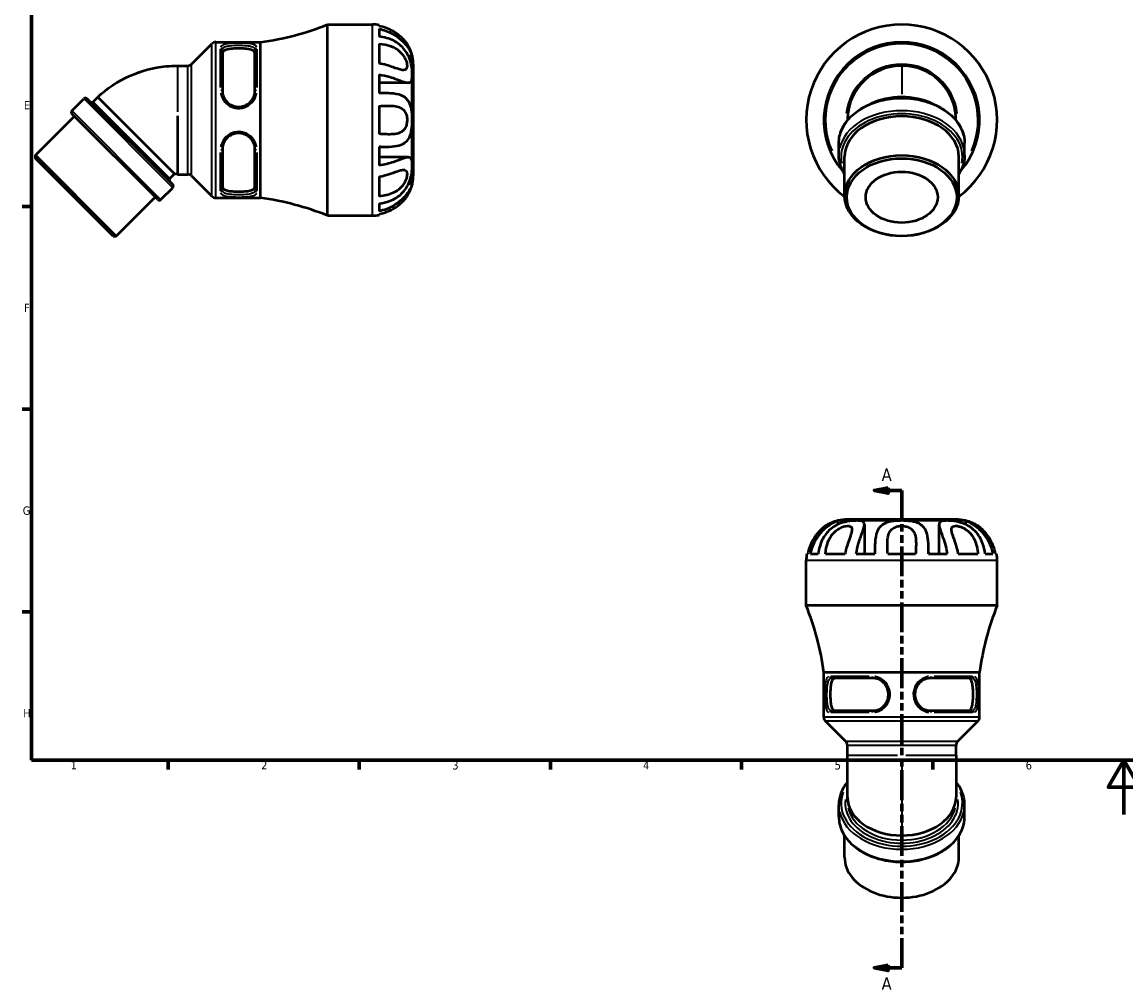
# Model space of a CAD drawing. Header units: millimetres. Extents: x 0 to 906, y -63 to 594.
# Tile 1 of 4: x 17 to 421, y -63 to 290. Entities that reach past the tile are written whole.
import ezdxf

# ---------------------------------------------------------------- set-up
doc = ezdxf.new("R2010")
doc.units = ezdxf.units.MM
doc.linetypes.add('DOUBLE_DASH_CHAIN', pattern=[1.2403, 0.6614, -0.0827, 0.1654, -0.0827, 0.1654, -0.0827])
for name, color, linetype, lineweight in [('Border (ANSI)', 7, 'Continuous', 70), ('Section Line (ANSI)', 7, 'DOUBLE_DASH_CHAIN', 70), ('Visible (ANSI)', 7, 'Continuous', 50), ('Visible Narrow (ANSI)', 7, 'Continuous', 35)]:
    doc.layers.add(name, color=color, linetype=linetype, lineweight=lineweight)
doc.styles.add('Label Text (ANSI)', font='tahoma.ttf')
doc.styles.add('Note Text (ANSI)', font='tahoma.ttf')

# ---------------------------------------------------------------- blocks, each defined once
blk = doc.blocks.new('Borders Default Border')
at = {"layer": 'Border (ANSI)'}
for p, q in [((20, 222.75), (16.55, 222.75)), ((20, 148.5), (16.55, 148.5)), ((20, 74.25), (16.55, 74.25)), ((70.08, 20), (70.08, 16.55)), ((140.17, 20), (140.17, 16.55)), ((210.25, 20), (210.25, 16.55)), ((280.33, 20), (280.33, 16.55)), ((350.42, 20), (350.42, 16.55))]:
    blk.add_line(p, q, dxfattribs=at)
at = {"layer": 'Border (ANSI)', "flags": 128}
for points in [[(20, 20), (20, 574), (821, 574), (821, 20), (20, 20)], [(420.5, 0), (420.5, 20), (414.73, 10), (426.27, 10), (420.5, 20)]]:
    blk.add_lwpolyline(points, dxfattribs=at)
at = {"layer": 'Border (ANSI)', "color": 230, "true_color": 0xff0080, "char_height": 3.05, "attachment_point": 7, "style": 'Note Text (ANSI)'}
for s, insert in [('E', (17.21, 258.35)), ('F', (17.29, 184.1)), ('G', (16.81, 109.79)), ('H', (16.97, 35.6)), ('1', (34.35, 16.55)), ('2', (104.2, 16.55)), ('3', (174.26, 16.49)), ('4', (244.23, 16.55)), ('5', (314.48, 16.49)), ('6', (384.49, 16.49))]:
    blk.add_mtext(s, dxfattribs=dict(at, insert=insert))
blk = doc.blocks.new('2dTransSection0')
at = {"layer": 'Section Line (ANSI)', "linetype": 'Continuous'}
for p, q in [((334.03, 119.74), (329.03, 118.74)), ((334.03, 118.74), (329.03, 118.74)), ((329.03, 118.74), (334.03, 117.74)), ((334.03, 117.74), (334.03, 119.74)), ((339.03, 118.74), (334.03, 118.74)), ((339.03, 118.74), (339.03, 107.85)), ((339.03, -45.22), (339.03, -56.12)), ((334.03, -55.12), (329.03, -56.12)), ((334.03, -56.12), (329.03, -56.12)), ((329.03, -56.12), (334.03, -57.12)), ((334.03, -57.12), (334.03, -55.12)), ((339.03, -56.12), (334.03, -56.12))]:
    blk.add_line(p, q, dxfattribs=at)
at = {"layer": 'Section Line (ANSI)', "linetype": 'DOUBLE_DASH_CHAIN', "ltscale": 16.524714}
blk.add_line((339.03, 118.74), (339.03, -56.12), dxfattribs=at)
at = {"layer": 'Section Line (ANSI)', "linetype": 'Continuous', "flags": 128}
for points in [[(334.03, 119.74), (329.03, 118.74), (334.03, 117.74), (334.03, 119.74)], [(334.03, -55.12), (329.03, -56.12), (334.03, -57.12), (334.03, -55.12)]]:
    blk.add_lwpolyline(points, dxfattribs=at)
at = {"layer": 'Section Line (ANSI)'}
for points in [[(334.03, 119.74), (329.03, 118.74), (334.03, 117.74), (334.03, 119.74)], [(334.03, -55.12), (329.03, -56.12), (334.03, -57.12), (334.03, -55.12)]]:
    blk.add_solid(points, dxfattribs=at)
at = {"layer": 'Section Line (ANSI)', "char_height": 4.57, "attachment_point": 7, "style": 'Label Text (ANSI)'}
for insert in [(331.67, 122.24), (331.67, -64.19)]:
    blk.add_mtext('A', dxfattribs=dict(at, insert=insert))

msp = doc.modelspace()

# ---------------------------------------------------------------- linework, layer by layer
at = {"layer": 'Visible (ANSI)'}
for p, q in [((128.507, 219.463), (128.507, 289.463)), ((128.507, 289.463), (145.007, 289.463)), ((147.407, 289.27), (147.407, 288.892)), ((147.407, 287.848), (147.407, 285.034)), ((78.706, 274.956), (86.156, 282.406)), ((87.571, 282.992), (104.007, 282.992)), ((90.007, 280.202), (90.007, 265.044)), ((101.907, 265.044), (101.907, 280.202)), ((104.007, 225.935), (104.007, 282.992)), ((147.407, 282.426), (147.407, 275.191)), ((159.616, 277.863), (158.222, 277.863)), ((159.616, 271.01), (159.616, 277.863)), ((73.607, 274.371), (77.292, 274.371)), ((160.007, 234.463), (160.007, 274.463)), ((147.407, 271.105), (147.407, 264.312)), ((158.17, 268.125), (147.407, 268.125)), ((159.616, 254.463), (159.616, 271.01)), ((148.097, 264.313), (147.407, 264.313)), ((34.838, 257.893), (39.222, 262.277)), ((71.821, 230.81), (40.354, 262.277)), ((42.576, 261.186), (44.273, 262.883)), ((58.35, 248.807), (44.273, 262.883)), ((147.407, 259.579), (147.407, 249.347)), ((21.471, 241.562), (35.754, 255.846)), ((66.305, 225.295), (34.838, 256.762)), ((73.607, 254.463), (73.607, 255.962)), ((73.607, 253.485), (73.607, 254.463)), ((73.607, 234.556), (73.607, 253.485)), ((159.616, 237.917), (159.616, 254.463)), ((72.426, 234.73), (58.354, 248.802)), ((90.007, 243.883), (90.007, 228.724)), ((101.907, 228.724), (101.907, 243.883)), ((147.407, 244.614), (147.407, 237.822)), ((148.097, 244.613), (147.407, 244.613)), ((315.981, 241.594), (315.981, 245.978)), ((362.082, 241.594), (362.082, 245.978)), ((51.106, 211.927), (21.471, 241.562)), ((21.471, 240.431), (21.471, 241.562)), ((49.974, 211.927), (21.471, 240.431)), ((158.17, 240.802), (147.407, 240.802)), ((318.076, 226.745), (318.076, 241.028)), ((359.986, 226.745), (359.986, 241.028)), ((70.729, 233.033), (72.426, 234.73)), ((159.616, 231.063), (159.616, 237.917)), ((73.607, 234.556), (77.292, 234.556)), ((78.706, 233.97), (86.156, 226.52)), ((147.407, 233.736), (147.407, 226.501)), ((159.616, 231.063), (158.222, 231.063)), ((67.437, 225.295), (71.821, 229.679)), ((51.106, 211.927), (65.389, 226.211)), ((87.571, 225.935), (104.007, 225.935)), ((147.407, 223.893), (147.407, 221.079)), ((128.507, 219.463), (145.007, 219.463)), ((147.407, 220.035), (147.407, 219.657)), ((49.974, 211.927), (51.106, 211.927)), ((315.631, 107.687), (315.631, 106.292)), ((322.485, 107.687), (315.631, 107.687)), ((359.031, 108.077), (319.031, 108.077)), ((339.031, 107.687), (322.485, 107.687)), ((325.37, 106.24), (325.37, 95.477)), ((355.578, 107.687), (339.031, 107.687)), ((352.693, 106.24), (352.693, 95.477)), ((362.431, 107.687), (355.578, 107.687)), ((362.431, 107.687), (362.431, 106.292)), ((304.031, 76.577), (304.031, 93.077)), ((304.224, 95.477), (304.602, 95.477)), ((305.647, 95.477), (308.461, 95.477)), ((311.069, 95.477), (318.304, 95.477)), ((322.389, 95.477), (329.182, 95.477)), ((329.181, 96.167), (329.181, 95.477)), ((333.915, 95.477), (344.147, 95.477)), ((348.88, 95.477), (355.673, 95.477)), ((348.881, 96.167), (348.881, 95.477)), ((359.758, 95.477), (366.994, 95.477)), ((369.602, 95.477), (372.415, 95.477)), ((373.46, 95.477), (373.838, 95.477)), ((374.031, 76.577), (374.031, 93.077)), ((374.031, 76.577), (304.031, 76.577)), ((367.56, 52.077), (310.503, 52.077)), ((310.503, 35.641), (310.503, 52.077)), ((328.451, 49.977), (313.292, 49.977)), ((364.77, 49.977), (349.611, 49.977)), ((367.56, 35.641), (367.56, 52.077)), ((313.292, 38.077), (328.451, 38.077)), ((349.611, 38.077), (364.77, 38.077)), ((318.538, 26.777), (311.088, 34.227)), ((359.524, 26.777), (366.974, 34.227)), ((319.124, 21.677), (319.124, 25.362)), ((358.938, 21.677), (358.938, 25.362)), ((319.154, 21.677), (319.124, 21.677)), ((358.938, 21.677), (358.882, 21.677)), ((319.124, 4.723), (319.124, 6.42)), ((358.938, 4.723), (358.938, 6.42)), ((315.981, -0.792), (315.981, 3.592)), ((362.082, -0.792), (362.082, 3.592)), ((318.076, -15.642), (318.076, -7.695)), ((359.986, -15.642), (359.986, -7.695))]:
    msp.add_line(p, q, dxfattribs=at)
for centre, radius, start, end in [((89.918, 385.944), 103.912, 277.79235, 291.7995), ((145.007, 274.463), 15, 80.7931, 90), ((339.031, 254.463), 35, 306.76796, 233.23204), ((87.571, 280.992), 2, 90, 135), ((145.007, 274.463), 15, 13.1009, 32.23095), ((339.031, 254.463), 28.529, 319.28552, 220.71448), ((145.007, 274.463), 15, 0, 13.1009), ((77.292, 276.371), 2, 270, 315), ((339.031, 254.463), 19.907, 90, 176.84564), ((339.031, 254.463), 19.907, 4.31621, 90), ((39.788, 261.712), 0.8, 45, 135), ((42.011, 261.752), 0.8, 225, 315), ((35.404, 257.328), 0.8, 135, 225), ((339.031, 254.463), 19.907, 176.84564, 180), ((339.031, 254.463), 19.907, 0, 4.31621), ((71.295, 232.467), 0.8, 135, 225), ((71.255, 230.245), 0.8, 315, 45), ((77.292, 232.556), 2, 45, 90), ((145.007, 234.463), 15, 327.76905, 346.8991), ((145.007, 234.463), 15, 346.8991, 0), ((66.871, 225.861), 0.8, 225, 315), ((87.571, 227.935), 2, 225, 270), ((89.918, 122.982), 103.912, 68.2005, 82.20765), ((145.007, 234.463), 15, 270, 279.2069), ((319.031, 93.077), 15, 103.1009, 122.23095), ((319.031, 93.077), 15, 90, 103.1009), ((359.031, 93.077), 15, 76.8991, 90), ((359.031, 93.077), 15, 57.76905, 76.8991), ((319.031, 93.077), 15, 170.7931, 180), ((359.031, 93.077), 15, 0, 9.2069), ((207.55, 37.988), 103.912, 7.79235, 21.7995), ((470.512, 37.988), 103.912, 158.2005, 172.20765), ((312.503, 35.641), 2, 180, 225), ((365.56, 35.641), 2, 315, 0), ((317.124, 25.362), 2, 0, 45), ((360.938, 25.362), 2, 135, 180)]:
    msp.add_arc(centre, radius, start, end, dxfattribs=at)
for centre, major_axis, start_param, end_param in [((339.031, 248.807), (19.907, 0), 1.5707963, 2.1740193), ((339.031, 248.807), (19.907, 0), 0.9675733, 1.5707963), ((339.031, 241.028), (-20.955, 0), 3.1415927, 6.2831853), ((339.031, 6.42), (-19.907, 0), 0, 1.5707963), ((339.031, 6.42), (19.907, 0), 4.712389, 6.2831853), ((339.031, -15.642), (-20.955, 0), 0, 3.1415927)]:
    msp.add_ellipse(centre, major_axis=major_axis, ratio=0.7071068, start_param=start_param, end_param=end_param, dxfattribs=at)
for centre, major_axis in [((339.031, 226.745), (-20.955, 0)), ((339.031, 226.179), (-20.155, 0)), ((339.031, 226.179), (-13.202, 0))]:
    msp.add_ellipse(centre, major_axis=major_axis, ratio=0.7071068, dxfattribs=at)
for points, knots in [([(157.695, 282.463), (157.696, 282.464), (157.668, 282.5), (157.528, 282.684), (157.379, 282.877), (156.918, 283.43), (156.589, 283.802), (155.82, 284.578), (155.398, 284.97), (154.266, 285.909), (153.487, 286.472), (151.07, 287.874), (149.328, 288.566), (147.407, 288.892)], [-1.7781324, -1.7781324, -1.7781324, -1.7781324, -1.6401889, -1.6401889, -1.4261373, -1.4261373, -1.1716558, -1.1716558, -0.9328422, -0.9328422, -0.585094, -0.585094, 0, 0, 0, 0]), ([(147.407, 287.848), (149.167, 287.549), (150.783, 286.941), (153.389, 285.517), (154.472, 284.739), (156.164, 283.225), (156.813, 282.533), (157.833, 281.262), (158.219, 280.698), (158.944, 279.494), (159.208, 278.921), (159.55, 278.089), (159.616, 277.863), (159.616, 277.863)], [-2.1571292, -2.1571292, -2.1571292, -2.1571292, -1.6699575, -1.6699575, -1.2703338, -1.2703338, -0.9645406, -0.9645406, -0.7062596, -0.7062596, -0.3629876, -0.3629876, 0, 0, 0, 0]), ([(159.616, 271.01), (159.616, 271.567), (159.586, 272.19), (159.416, 273.869), (159.229, 274.965), (158.629, 276.959), (158.282, 277.817), (157.422, 279.387), (156.937, 280.083), (155.364, 281.881), (154.117, 282.826), (151.117, 284.304), (149.348, 284.804), (147.407, 285.034)], [-2.4745527, -2.4745527, -2.4745527, -2.4745527, -2.1968639, -2.1968639, -1.7789459, -1.7789459, -1.4504304, -1.4504304, -1.1476338, -1.1476338, -0.5907111, -0.5907111, 0, 0, 0, 0]), ([(95.957, 280.659), (95.209, 280.659), (94.412, 280.635), (92.946, 280.519), (92.277, 280.426), (91.216, 280.173), (90.757, 279.995), (90.152, 279.538), (90.007, 279.256), (90.007, 278.962)], [3.64979586, 3.64979586, 3.64979586, 3.64979586, 3.87399961, 3.87399961, 4.09820335, 4.09820335, 4.32474357, 4.32474357, 4.55128379, 4.55128379, 4.55128379, 4.55128379]), ([(101.907, 278.962), (101.907, 279.256), (101.761, 279.538), (101.157, 279.995), (100.697, 280.173), (99.636, 280.426), (98.967, 280.519), (97.501, 280.635), (96.704, 280.659), (95.957, 280.659)], [0.92340999, 0.92340999, 0.92340999, 0.92340999, 1.14995021, 1.14995021, 1.37649043, 1.37649043, 1.60069418, 1.60069418, 1.82489793, 1.82489793, 1.82489793, 1.82489793]), ([(147.407, 282.426), (148.961, 282.282), (150.396, 281.995), (152.971, 281.044), (154.059, 280.401), (155.457, 279.158), (155.909, 278.658), (156.654, 277.601), (156.95, 277.065), (157.399, 275.992), (157.55, 275.475), (157.705, 274.547), (157.716, 274.146), (157.608, 273.475), (157.49, 273.217), (157.095, 272.827), (156.803, 272.733), (156.077, 272.717), (155.653, 272.795), (154.467, 273.112), (153.614, 273.426), (151.083, 274.321), (149.335, 274.906), (147.407, 275.191)], [-3.6123053, -3.6123053, -3.6123053, -3.6123053, -3.1321977, -3.1321977, -2.6542403, -2.6542403, -2.3910544, -2.3910544, -2.1514855, -2.1514855, -1.9215642, -1.9215642, -1.7065449, -1.7065449, -1.4892446, -1.4892446, -1.2334174, -1.2334174, -0.977933, -0.977933, -0.5872378, -0.5872378, 0, 0, 0, 0]), ([(44.273, 262.883), (47.72, 266.061), (51.741, 268.707), (60.229, 272.489), (64.792, 273.699), (70.78, 274.297), (72.194, 274.368), (73.607, 274.371)], [0, 0, 0, 0, 1.4065545, 1.4065545, 2.7877805, 2.7877805, 3.211625, 3.211625, 3.211625, 3.211625]), ([(147.407, 271.105), (148.772, 270.939), (150.095, 270.637), (153.021, 269.773), (154.491, 269.186), (156.363, 268.513), (156.943, 268.321), (157.901, 268.116), (158.279, 268.093), (158.986, 268.279), (159.239, 268.564), (159.555, 269.524), (159.616, 270.192), (159.616, 271.01)], [-2.156264, -2.156264, -2.156264, -2.156264, -1.7700553, -1.7700553, -1.2480858, -1.2480858, -0.9674311, -0.9674311, -0.7086191, -0.7086191, -0.3641404, -0.3641404, -0.0170242, -0.0170242, -0.0170242, -0.0170242]), ([(90.007, 265.044), (90.007, 264.746), (90.032, 264.446), (90.133, 263.855), (90.207, 263.565), (90.401, 263.001), (90.52, 262.726), (90.803, 262.197), (90.965, 261.942), (91.33, 261.456), (91.532, 261.226), (91.973, 260.797), (92.212, 260.598), (92.72, 260.238), (92.989, 260.076), (93.553, 259.796), (93.846, 259.678), (94.449, 259.488), (94.758, 259.417), (95.385, 259.324), (95.702, 259.302), (96.335, 259.308), (96.652, 259.337), (97.276, 259.443), (97.584, 259.52), (98.184, 259.723), (98.475, 259.847), (99.034, 260.14), (99.301, 260.307), (99.803, 260.68), (100.039, 260.885), (100.472, 261.326), (100.67, 261.562), (101.024, 262.056), (101.18, 262.314), (101.448, 262.848), (101.56, 263.123), (101.821, 263.942), (101.907, 264.498), (101.907, 265.044)], [0, 0, 0, 0, 0.1093443, 0.1093443, 0.2156387, 0.2156387, 0.3201142, 0.3201142, 0.4239391, 0.4239391, 0.5279531, 0.5279531, 0.6326106, 0.6326106, 0.7379415, 0.7379415, 0.8437583, 0.8437583, 0.9497892, 0.9497892, 1.0558621, 1.0558621, 1.1619392, 1.1619392, 1.2680092, 1.2680092, 1.3740285, 1.3740285, 1.4797932, 1.4797932, 1.5850414, 1.5850414, 1.6895939, 1.6895939, 1.7935416, 1.7935416, 1.8974049, 1.8974049, 2.0979374, 2.0979374, 2.0979374, 2.0979374]), ([(159.616, 254.463), (159.616, 255.201), (159.59, 255.938), (159.436, 257.807), (159.258, 258.887), (158.679, 260.595), (158.341, 261.245), (157.486, 262.318), (156.994, 262.735), (155.401, 263.667), (154.14, 263.984), (151.12, 264.315), (149.349, 264.317), (147.407, 264.312)], [-2.4762052, -2.4762052, -2.4762052, -2.4762052, -2.2157553, -2.2157553, -1.7971814, -1.7971814, -1.4677438, -1.4677438, -1.1558818, -1.1558818, -0.591089, -0.591089, 0, 0, 0, 0]), ([(147.407, 259.579), (148.451, 259.62), (149.472, 259.68), (151.535, 259.73), (152.528, 259.709), (154.1, 259.457), (154.736, 259.277), (155.742, 258.753), (156.135, 258.46), (156.855, 257.66), (157.135, 257.167), (157.515, 256.127), (157.629, 255.582), (157.716, 254.472), (157.696, 253.927), (157.528, 252.86), (157.379, 252.356), (156.918, 251.365), (156.589, 250.92), (155.82, 250.222), (155.398, 249.967), (154.266, 249.494), (153.487, 249.335), (151.07, 249.141), (149.328, 249.272), (147.407, 249.347)], [-3.4963885, -3.4963885, -3.4963885, -3.4963885, -3.1659234, -3.1659234, -2.799124, -2.799124, -2.5207088, -2.5207088, -2.308665, -2.308665, -2.0691348, -2.0691348, -1.8485518, -1.8485518, -1.6401889, -1.6401889, -1.4261373, -1.4261373, -1.1716558, -1.1716558, -0.9328422, -0.9328422, -0.585094, -0.585094, 0, 0, 0, 0]), ([(315.981, 245.978), (315.981, 247.718), (316.366, 249.456), (317.863, 252.768), (318.986, 254.339), (321.867, 257.17), (323.638, 258.423), (327.646, 260.471), (329.885, 261.262), (334.597, 262.3), (337.069, 262.546), (341.997, 262.469), (344.451, 262.147), (349.099, 260.962), (351.29, 260.1), (355.187, 257.917), (356.893, 256.596), (359.626, 253.628), (360.66, 251.983), (361.818, 248.864), (362.082, 247.421), (362.082, 245.978)], [3.1415927, 3.1415927, 3.1415927, 3.1415927, 3.4510453, 3.4510453, 3.7654149, 3.7654149, 4.0865997, 4.0865997, 4.4103519, 4.4103519, 4.734396, 4.734396, 5.0583876, 5.0583876, 5.3824363, 5.3824363, 5.7060365, 5.7060365, 6.0264764, 6.0264764, 6.2831853, 6.2831853, 6.2831853, 6.2831853]), ([(147.407, 244.614), (149.167, 244.61), (150.783, 244.612), (153.389, 244.839), (154.472, 245.027), (156.164, 245.666), (156.813, 246.042), (157.833, 246.985), (158.219, 247.502), (158.944, 248.932), (159.208, 249.881), (159.55, 252.052), (159.616, 253.253), (159.616, 254.463)], [-2.1571292, -2.1571292, -2.1571292, -2.1571292, -1.6699575, -1.6699575, -1.2703338, -1.2703338, -0.9645406, -0.9645406, -0.7062596, -0.7062596, -0.3629876, -0.3629876, 0, 0, 0, 0]), ([(319.124, 254.328), (319.124, 254.364), (319.124, 254.393), (319.124, 254.447), (319.124, 254.447), (319.124, 254.463)], [1.40422051, 1.40422051, 1.40422051, 1.40422051, 1.50415102, 1.50415102, 1.65530254, 1.65530254, 1.65530254, 1.65530254]), ([(358.938, 254.463), (358.938, 254.434), (358.938, 254.434), (358.938, 254.362), (358.938, 254.346), (358.938, 254.329)], [0, 0, 0, 0, 0.20157416, 0.20157416, 0.25119016, 0.25119016, 0.25119016, 0.25119016]), ([(101.907, 243.883), (101.907, 244.181), (101.881, 244.481), (101.781, 245.071), (101.707, 245.361), (101.513, 245.926), (101.393, 246.2), (101.111, 246.73), (100.949, 246.985), (100.584, 247.47), (100.381, 247.7), (99.941, 248.13), (99.702, 248.328), (99.194, 248.689), (98.924, 248.851), (98.361, 249.131), (98.068, 249.249), (97.465, 249.439), (97.155, 249.51), (96.529, 249.603), (96.212, 249.625), (95.578, 249.618), (95.262, 249.59), (94.637, 249.484), (94.329, 249.406), (93.73, 249.204), (93.438, 249.08), (92.88, 248.787), (92.612, 248.619), (92.11, 248.246), (91.875, 248.041), (91.442, 247.601), (91.244, 247.365), (90.89, 246.871), (90.734, 246.612), (90.465, 246.079), (90.353, 245.804), (90.092, 244.984), (90.007, 244.429), (90.007, 243.883)], [0, 0, 0, 0, 0.1093392, 0.1093392, 0.215644, 0.215644, 0.3201247, 0.3201247, 0.423952, 0.423952, 0.5279673, 0.5279673, 0.6326239, 0.6326239, 0.7379565, 0.7379565, 0.8437707, 0.8437707, 0.9498042, 0.9498042, 1.0558754, 1.0558754, 1.1619532, 1.1619532, 1.2680243, 1.2680243, 1.374041, 1.374041, 1.4798082, 1.4798082, 1.5850542, 1.5850542, 1.6896086, 1.6896086, 1.7935541, 1.7935541, 1.8974159, 1.8974159, 2.0979374, 2.0979374, 2.0979374, 2.0979374]), ([(159.616, 237.917), (159.616, 238.474), (159.586, 238.963), (159.416, 239.983), (159.229, 240.4), (158.629, 240.79), (158.282, 240.835), (157.422, 240.729), (156.937, 240.596), (155.364, 240.075), (154.117, 239.568), (151.117, 238.555), (149.348, 238.058), (147.407, 237.822)], [-2.4745527, -2.4745527, -2.4745527, -2.4745527, -2.1968639, -2.1968639, -1.7789459, -1.7789459, -1.4504304, -1.4504304, -1.1476338, -1.1476338, -0.5907111, -0.5907111, 0, 0, 0, 0]), ([(318.076, 234.691), (317.537, 235.536), (317.095, 236.417), (316.245, 238.708), (315.981, 240.151), (315.981, 241.594)], [9.00082401, 9.00082401, 9.00082401, 9.00082401, 9.1680691, 9.1680691, 9.42477796, 9.42477796, 9.42477796, 9.42477796]), ([(362.082, 241.594), (362.082, 239.854), (361.697, 238.116), (360.679, 235.865), (360.355, 235.27), (359.986, 234.691)], [6.28318531, 6.28318531, 6.28318531, 6.28318531, 6.59263798, 6.59263798, 6.70713926, 6.70713926, 6.70713926, 6.70713926]), ([(73.607, 234.556), (73.315, 234.573), (73.029, 234.637), (72.636, 234.702), (72.532, 234.717), (72.426, 234.73)], [0, 0, 0, 0, 0.08755071, 0.08755071, 0.11930389, 0.11930389, 0.11930389, 0.11930389]), ([(147.407, 223.893), (148.772, 224.054), (150.095, 224.355), (153.021, 225.439), (154.491, 226.332), (156.363, 228.132), (156.943, 228.841), (157.901, 230.351), (158.279, 231.122), (158.986, 232.995), (159.239, 234.074), (159.555, 236.141), (159.616, 237.099), (159.616, 237.917)], [-2.156264, -2.156264, -2.156264, -2.156264, -1.7700553, -1.7700553, -1.2480858, -1.2480858, -0.9674311, -0.9674311, -0.7086191, -0.7086191, -0.3641404, -0.3641404, -0.0170242, -0.0170242, -0.0170242, -0.0170242]), ([(147.407, 233.736), (148.961, 233.966), (150.396, 234.39), (152.971, 235.26), (154.059, 235.684), (155.457, 236.088), (155.909, 236.187), (156.654, 236.213), (156.95, 236.154), (157.399, 235.844), (157.55, 235.605), (157.705, 234.966), (157.716, 234.586), (157.608, 233.713), (157.49, 233.234), (157.095, 232.156), (156.803, 231.576), (156.077, 230.48), (155.653, 229.979), (154.467, 228.85), (153.614, 228.265), (151.083, 227.078), (149.335, 226.679), (147.407, 226.501)], [-3.6123053, -3.6123053, -3.6123053, -3.6123053, -3.1321977, -3.1321977, -2.6542403, -2.6542403, -2.3910544, -2.3910544, -2.1514855, -2.1514855, -1.9215642, -1.9215642, -1.7065449, -1.7065449, -1.4892446, -1.4892446, -1.2334174, -1.2334174, -0.977933, -0.977933, -0.5872378, -0.5872378, 0, 0, 0, 0]), ([(159.616, 231.063), (159.616, 231.063), (159.59, 230.98), (159.436, 230.554), (159.258, 230.088), (158.679, 228.974), (158.341, 228.405), (157.486, 227.208), (156.994, 226.605), (155.401, 224.933), (154.14, 223.889), (151.12, 222.115), (149.349, 221.409), (147.407, 221.079)], [-2.4762052, -2.4762052, -2.4762052, -2.4762052, -2.2157553, -2.2157553, -1.7971814, -1.7971814, -1.4677438, -1.4677438, -1.1558818, -1.1558818, -0.591089, -0.591089, 0, 0, 0, 0]), ([(90.007, 229.964), (90.007, 229.67), (90.152, 229.389), (90.757, 228.931), (91.216, 228.754), (92.277, 228.501), (92.946, 228.408), (94.412, 228.292), (95.209, 228.267), (95.957, 228.267)], [2.74830792, 2.74830792, 2.74830792, 2.74830792, 2.97484814, 2.97484814, 3.20138836, 3.20138836, 3.42559211, 3.42559211, 3.64979586, 3.64979586, 3.64979586, 3.64979586]), ([(95.957, 228.267), (96.704, 228.267), (97.501, 228.292), (98.967, 228.408), (99.636, 228.501), (100.697, 228.754), (101.157, 228.931), (101.761, 229.389), (101.907, 229.67), (101.907, 229.964)], [1.82489793, 1.82489793, 1.82489793, 1.82489793, 2.04910168, 2.04910168, 2.27330543, 2.27330543, 2.49984565, 2.49984565, 2.72638587, 2.72638587, 2.72638587, 2.72638587]), ([(147.407, 220.035), (148.451, 220.212), (149.472, 220.503), (151.535, 221.324), (152.528, 221.859), (154.1, 222.898), (154.736, 223.39), (155.742, 224.273), (156.135, 224.657), (156.855, 225.419), (157.135, 225.753), (157.515, 226.223), (157.629, 226.375), (157.688, 226.454), (157.695, 226.463), (157.695, 226.463)], [-3.4963885, -3.4963885, -3.4963885, -3.4963885, -3.1659234, -3.1659234, -2.799124, -2.799124, -2.5207088, -2.5207088, -2.308665, -2.308665, -2.0691348, -2.0691348, -1.8485518, -1.8485518, -1.7781324, -1.7781324, -1.7781324, -1.7781324]), ([(311.031, 105.766), (311.031, 105.766), (310.995, 105.738), (310.811, 105.598), (310.618, 105.449), (310.064, 104.988), (309.692, 104.659), (308.917, 103.891), (308.525, 103.468), (307.586, 102.336), (307.023, 101.557), (305.62, 99.14), (304.929, 97.398), (304.602, 95.477)], [-1.7781324, -1.7781324, -1.7781324, -1.7781324, -1.6401889, -1.6401889, -1.4261373, -1.4261373, -1.1716558, -1.1716558, -0.9328422, -0.9328422, -0.585094, -0.585094, 0, 0, 0, 0]), ([(305.647, 95.477), (305.946, 97.237), (306.553, 98.853), (307.977, 101.46), (308.755, 102.543), (310.269, 104.235), (310.962, 104.883), (312.233, 105.903), (312.796, 106.289), (314.001, 107.015), (314.573, 107.278), (315.406, 107.62), (315.631, 107.687), (315.631, 107.687)], [-2.1571292, -2.1571292, -2.1571292, -2.1571292, -1.6699575, -1.6699575, -1.2703338, -1.2703338, -0.9645406, -0.9645406, -0.7062596, -0.7062596, -0.3629876, -0.3629876, 0, 0, 0, 0]), ([(322.485, 107.687), (321.928, 107.687), (321.305, 107.657), (319.626, 107.486), (318.529, 107.299), (316.536, 106.7), (315.678, 106.352), (314.107, 105.492), (313.411, 105.007), (311.613, 103.434), (310.668, 102.187), (309.19, 99.188), (308.69, 97.418), (308.461, 95.477)], [-2.4745527, -2.4745527, -2.4745527, -2.4745527, -2.1968639, -2.1968639, -1.7789459, -1.7789459, -1.4504304, -1.4504304, -1.1476338, -1.1476338, -0.5907111, -0.5907111, 0, 0, 0, 0]), ([(311.069, 95.477), (311.212, 97.031), (311.5, 98.466), (312.451, 101.042), (313.094, 102.13), (314.337, 103.528), (314.837, 103.979), (315.894, 104.724), (316.429, 105.02), (317.502, 105.469), (318.02, 105.62), (318.948, 105.775), (319.349, 105.786), (320.019, 105.678), (320.277, 105.56), (320.667, 105.166), (320.761, 104.873), (320.777, 104.147), (320.7, 103.723), (320.383, 102.537), (320.069, 101.684), (319.174, 99.153), (318.589, 97.405), (318.304, 95.477)], [-3.6123053, -3.6123053, -3.6123053, -3.6123053, -3.1321977, -3.1321977, -2.6542403, -2.6542403, -2.3910544, -2.3910544, -2.1514855, -2.1514855, -1.9215642, -1.9215642, -1.7065449, -1.7065449, -1.4892446, -1.4892446, -1.2334174, -1.2334174, -0.977933, -0.977933, -0.5872378, -0.5872378, 0, 0, 0, 0]), ([(322.389, 95.477), (322.555, 96.842), (322.858, 98.166), (323.721, 101.092), (324.309, 102.561), (324.982, 104.433), (325.174, 105.013), (325.379, 105.971), (325.402, 106.349), (325.215, 107.056), (324.931, 107.309), (323.97, 107.625), (323.303, 107.687), (322.485, 107.687)], [-2.156264, -2.156264, -2.156264, -2.156264, -1.7700553, -1.7700553, -1.2480858, -1.2480858, -0.9674311, -0.9674311, -0.7086191, -0.7086191, -0.3641404, -0.3641404, -0.0170242, -0.0170242, -0.0170242, -0.0170242]), ([(339.031, 107.687), (338.293, 107.687), (337.557, 107.66), (335.688, 107.506), (334.608, 107.328), (332.899, 106.749), (332.25, 106.411), (331.177, 105.556), (330.76, 105.064), (329.827, 103.471), (329.511, 102.21), (329.179, 99.19), (329.178, 97.42), (329.182, 95.477)], [-2.4762052, -2.4762052, -2.4762052, -2.4762052, -2.2157553, -2.2157553, -1.7971814, -1.7971814, -1.4677438, -1.4677438, -1.1558818, -1.1558818, -0.591089, -0.591089, 0, 0, 0, 0]), ([(333.915, 95.477), (333.874, 96.521), (333.815, 97.542), (333.765, 99.605), (333.786, 100.598), (334.038, 102.17), (334.218, 102.806), (334.742, 103.812), (335.034, 104.205), (335.834, 104.926), (336.328, 105.206), (337.368, 105.585), (337.913, 105.699), (339.023, 105.787), (339.568, 105.766), (340.635, 105.598), (341.139, 105.449), (342.129, 104.988), (342.575, 104.659), (343.272, 103.891), (343.528, 103.468), (344.001, 102.336), (344.16, 101.557), (344.353, 99.14), (344.222, 97.398), (344.147, 95.477)], [-3.4963885, -3.4963885, -3.4963885, -3.4963885, -3.1659234, -3.1659234, -2.799124, -2.799124, -2.5207088, -2.5207088, -2.308665, -2.308665, -2.0691348, -2.0691348, -1.8485518, -1.8485518, -1.6401889, -1.6401889, -1.4261373, -1.4261373, -1.1716558, -1.1716558, -0.9328422, -0.9328422, -0.585094, -0.585094, 0, 0, 0, 0]), ([(348.88, 95.477), (348.884, 97.237), (348.883, 98.853), (348.655, 101.46), (348.468, 102.543), (347.828, 104.235), (347.453, 104.883), (346.51, 105.903), (345.992, 106.289), (344.563, 107.015), (343.613, 107.278), (341.443, 107.62), (340.241, 107.687), (339.031, 107.687)], [-2.1571292, -2.1571292, -2.1571292, -2.1571292, -1.6699575, -1.6699575, -1.2703338, -1.2703338, -0.9645406, -0.9645406, -0.7062596, -0.7062596, -0.3629876, -0.3629876, 0, 0, 0, 0]), ([(355.578, 107.687), (355.021, 107.687), (354.532, 107.657), (353.512, 107.486), (353.095, 107.299), (352.704, 106.7), (352.66, 106.352), (352.765, 105.492), (352.898, 105.007), (353.419, 103.434), (353.926, 102.187), (354.939, 99.188), (355.437, 97.418), (355.673, 95.477)], [-2.4745527, -2.4745527, -2.4745527, -2.4745527, -2.1968639, -2.1968639, -1.7789459, -1.7789459, -1.4504304, -1.4504304, -1.1476338, -1.1476338, -0.5907111, -0.5907111, 0, 0, 0, 0]), ([(369.602, 95.477), (369.44, 96.842), (369.14, 98.166), (368.056, 101.092), (367.162, 102.561), (365.362, 104.433), (364.653, 105.013), (363.143, 105.971), (362.373, 106.349), (360.5, 107.056), (359.421, 107.309), (357.354, 107.625), (356.395, 107.687), (355.578, 107.687)], [-2.156264, -2.156264, -2.156264, -2.156264, -1.7700553, -1.7700553, -1.2480858, -1.2480858, -0.9674311, -0.9674311, -0.7086191, -0.7086191, -0.3641404, -0.3641404, -0.0170242, -0.0170242, -0.0170242, -0.0170242]), ([(359.758, 95.477), (359.529, 97.031), (359.105, 98.466), (358.235, 101.042), (357.811, 102.13), (357.407, 103.528), (357.308, 103.979), (357.282, 104.724), (357.341, 105.02), (357.65, 105.469), (357.889, 105.62), (358.529, 105.775), (358.909, 105.786), (359.781, 105.678), (360.261, 105.56), (361.338, 105.166), (361.918, 104.873), (363.014, 104.147), (363.515, 103.723), (364.644, 102.537), (365.23, 101.684), (366.417, 99.153), (366.815, 97.405), (366.994, 95.477)], [-3.6123053, -3.6123053, -3.6123053, -3.6123053, -3.1321977, -3.1321977, -2.6542403, -2.6542403, -2.3910544, -2.3910544, -2.1514855, -2.1514855, -1.9215642, -1.9215642, -1.7065449, -1.7065449, -1.4892446, -1.4892446, -1.2334174, -1.2334174, -0.977933, -0.977933, -0.5872378, -0.5872378, 0, 0, 0, 0]), ([(362.431, 107.687), (362.431, 107.687), (362.515, 107.66), (362.941, 107.506), (363.407, 107.328), (364.52, 106.749), (365.09, 106.411), (366.286, 105.556), (366.889, 105.064), (368.562, 103.471), (369.605, 102.21), (371.38, 99.19), (372.086, 97.42), (372.415, 95.477)], [-2.4762052, -2.4762052, -2.4762052, -2.4762052, -2.2157553, -2.2157553, -1.7971814, -1.7971814, -1.4677438, -1.4677438, -1.1558818, -1.1558818, -0.591089, -0.591089, 0, 0, 0, 0]), ([(373.46, 95.477), (373.283, 96.521), (372.991, 97.542), (372.171, 99.605), (371.635, 100.598), (370.596, 102.17), (370.105, 102.806), (369.222, 103.812), (368.838, 104.205), (368.076, 104.926), (367.742, 105.206), (367.272, 105.585), (367.12, 105.699), (367.041, 105.758), (367.031, 105.766), (367.031, 105.766)], [-3.4963885, -3.4963885, -3.4963885, -3.4963885, -3.1659234, -3.1659234, -2.799124, -2.799124, -2.5207088, -2.5207088, -2.308665, -2.308665, -2.0691348, -2.0691348, -1.8485518, -1.8485518, -1.7781324, -1.7781324, -1.7781324, -1.7781324]), ([(314.532, 49.977), (314.238, 49.977), (313.957, 49.832), (313.499, 49.227), (313.321, 48.768), (313.068, 47.706), (312.976, 47.037), (312.86, 45.571), (312.835, 44.774), (312.835, 44.027)], [0.92340999, 0.92340999, 0.92340999, 0.92340999, 1.14995021, 1.14995021, 1.37649043, 1.37649043, 1.60069418, 1.60069418, 1.82489793, 1.82489793, 1.82489793, 1.82489793]), ([(328.451, 38.077), (328.748, 38.077), (329.049, 38.102), (329.639, 38.203), (329.929, 38.277), (330.494, 38.471), (330.768, 38.591), (331.298, 38.873), (331.553, 39.035), (332.038, 39.4), (332.268, 39.602), (332.697, 40.043), (332.896, 40.282), (333.257, 40.79), (333.418, 41.06), (333.698, 41.623), (333.817, 41.916), (334.007, 42.519), (334.078, 42.829), (334.171, 43.455), (334.193, 43.772), (334.186, 44.406), (334.158, 44.722), (334.052, 45.347), (333.974, 45.655), (333.772, 46.254), (333.647, 46.546), (333.355, 47.104), (333.187, 47.371), (332.814, 47.874), (332.609, 48.109), (332.169, 48.542), (331.933, 48.74), (331.439, 49.094), (331.18, 49.25), (330.647, 49.518), (330.371, 49.63), (329.552, 49.891), (328.997, 49.977), (328.451, 49.977)], [0, 0, 0, 0, 0.1093443, 0.1093443, 0.2156387, 0.2156387, 0.3201142, 0.3201142, 0.4239391, 0.4239391, 0.5279531, 0.5279531, 0.6326106, 0.6326106, 0.7379415, 0.7379415, 0.8437583, 0.8437583, 0.9497892, 0.9497892, 1.0558621, 1.0558621, 1.1619392, 1.1619392, 1.2680092, 1.2680092, 1.3740285, 1.3740285, 1.4797932, 1.4797932, 1.5850414, 1.5850414, 1.6895939, 1.6895939, 1.7935416, 1.7935416, 1.8974049, 1.8974049, 2.0979374, 2.0979374, 2.0979374, 2.0979374]), ([(349.611, 49.977), (349.314, 49.977), (349.014, 49.952), (348.423, 49.851), (348.133, 49.777), (347.569, 49.583), (347.294, 49.463), (346.765, 49.181), (346.509, 49.019), (346.024, 48.654), (345.794, 48.452), (345.365, 48.011), (345.166, 47.772), (344.806, 47.264), (344.644, 46.994), (344.364, 46.431), (344.246, 46.138), (344.056, 45.535), (343.985, 45.225), (343.892, 44.599), (343.87, 44.282), (343.876, 43.648), (343.905, 43.332), (344.011, 42.707), (344.088, 42.399), (344.29, 41.8), (344.415, 41.508), (344.707, 40.95), (344.875, 40.683), (345.248, 40.18), (345.453, 39.945), (345.894, 39.512), (346.129, 39.314), (346.624, 38.96), (346.882, 38.804), (347.416, 38.536), (347.691, 38.424), (348.51, 38.163), (349.066, 38.077), (349.611, 38.077)], [0, 0, 0, 0, 0.1093392, 0.1093392, 0.215644, 0.215644, 0.3201247, 0.3201247, 0.423952, 0.423952, 0.5279673, 0.5279673, 0.6326239, 0.6326239, 0.7379565, 0.7379565, 0.8437707, 0.8437707, 0.9498042, 0.9498042, 1.0558754, 1.0558754, 1.1619532, 1.1619532, 1.2680243, 1.2680243, 1.374041, 1.374041, 1.4798082, 1.4798082, 1.5850542, 1.5850542, 1.6896086, 1.6896086, 1.7935541, 1.7935541, 1.8974159, 1.8974159, 2.0979374, 2.0979374, 2.0979374, 2.0979374]), ([(365.227, 44.027), (365.227, 44.774), (365.202, 45.571), (365.087, 47.037), (364.994, 47.706), (364.741, 48.768), (364.563, 49.227), (364.106, 49.832), (363.824, 49.977), (363.53, 49.977)], [1.82489793, 1.82489793, 1.82489793, 1.82489793, 2.04910168, 2.04910168, 2.27330543, 2.27330543, 2.49984565, 2.49984565, 2.72638587, 2.72638587, 2.72638587, 2.72638587]), ([(312.835, 44.027), (312.835, 43.28), (312.86, 42.483), (312.976, 41.016), (313.068, 40.348), (313.321, 39.286), (313.499, 38.827), (313.957, 38.222), (314.238, 38.077), (314.532, 38.077)], [3.64979586, 3.64979586, 3.64979586, 3.64979586, 3.87399961, 3.87399961, 4.09820335, 4.09820335, 4.32474357, 4.32474357, 4.55128379, 4.55128379, 4.55128379, 4.55128379]), ([(363.53, 38.077), (363.824, 38.077), (364.106, 38.222), (364.563, 38.827), (364.741, 39.286), (364.994, 40.348), (365.087, 41.016), (365.202, 42.483), (365.227, 43.28), (365.227, 44.027)], [2.74830792, 2.74830792, 2.74830792, 2.74830792, 2.97484814, 2.97484814, 3.20138836, 3.20138836, 3.42559211, 3.42559211, 3.64979586, 3.64979586, 3.64979586, 3.64979586]), ([(319.124, 6.42), (319.124, 8.338), (319.124, 10.556), (319.124, 15.204), (319.124, 17.687), (319.124, 20.669), (319.124, 21.173), (319.124, 21.677)], [0, 0, 0, 0, 0.7589303, 0.7589303, 1.504151, 1.504151, 1.6553025, 1.6553025, 1.6553025, 1.6553025]), ([(358.938, 21.677), (358.938, 19.147), (358.938, 16.585), (358.938, 11.835), (358.938, 9.582), (358.938, 7.195), (358.938, 6.802), (358.938, 6.42)], [0, 0, 0, 0, 0.7589303, 0.7589303, 1.504151, 1.504151, 1.6553025, 1.6553025, 1.6553025, 1.6553025]), ([(319.124, 11.942), (318.092, 10.674), (317.292, 9.299), (316.245, 6.477), (315.981, 5.035), (315.981, 3.592)], [8.90272633, 8.90272633, 8.90272633, 8.90272633, 9.1680691, 9.1680691, 9.42477796, 9.42477796, 9.42477796, 9.42477796]), ([(362.082, 3.592), (362.082, 5.331), (361.697, 7.07), (360.443, 9.842), (359.765, 10.926), (358.938, 11.942)], [6.28318531, 6.28318531, 6.28318531, 6.28318531, 6.59263798, 6.59263798, 6.80523694, 6.80523694, 6.80523694, 6.80523694]), ([(315.981, -0.792), (315.981, -2.532), (316.366, -4.27), (317.863, -7.583), (318.986, -9.153), (321.867, -11.984), (323.638, -13.237), (327.646, -15.285), (329.885, -16.076), (334.597, -17.114), (337.069, -17.36), (341.997, -17.284), (344.451, -16.961), (349.099, -15.776), (351.29, -14.914), (355.187, -12.731), (356.893, -11.41), (359.626, -8.442), (360.66, -6.797), (361.818, -3.678), (362.082, -2.235), (362.082, -0.792)], [3.1415927, 3.1415927, 3.1415927, 3.1415927, 3.4510453, 3.4510453, 3.7654149, 3.7654149, 4.0865997, 4.0865997, 4.4103519, 4.4103519, 4.734396, 4.734396, 5.0583876, 5.0583876, 5.3824363, 5.3824363, 5.7060365, 5.7060365, 6.0264764, 6.0264764, 6.2831853, 6.2831853, 6.2831853, 6.2831853])]:
    msp.add_open_spline(points, degree=3, knots=knots, dxfattribs=at)
at = {"layer": 'Visible Narrow (ANSI)'}
for p, q in [((145.007, 219.894), (145.007, 289.032)), ((86.156, 226.865), (86.156, 282.062)), ((87.571, 226.286), (87.571, 282.641)), ((89.307, 266.344), (89.307, 280.4)), ((102.607, 280.4), (102.607, 266.344)), ((73.607, 257.44), (73.607, 274.315)), ((77.292, 234.801), (77.292, 274.126)), ((78.706, 234.223), (78.706, 274.704)), ((71.62, 229.88), (39.423, 262.077)), ((70.556, 233.206), (42.75, 261.013)), ((67.236, 225.496), (35.039, 257.693)), ((58.354, 248.802), (58.35, 248.806)), ((89.307, 228.526), (89.307, 242.582)), ((102.607, 242.582), (102.607, 228.526)), ((373.6, 93.077), (304.462, 93.077)), ((313.094, 50.677), (327.15, 50.677)), ((350.912, 50.677), (364.968, 50.677)), ((327.15, 37.377), (313.094, 37.377)), ((364.968, 37.377), (350.912, 37.377)), ((367.209, 35.641), (310.854, 35.641)), ((366.63, 34.227), (311.432, 34.227)), ((359.272, 26.777), (318.79, 26.777)), ((358.693, 25.362), (319.369, 25.362)), ((337.524, 21.677), (319.294, 21.677)), ((358.715, 21.677), (340.518, 21.677))]:
    msp.add_line(p, q, dxfattribs=at)
for radius, start, end in [(27.943, 336.09631, 203.90369), (20.493, 6.79834, 173.20166)]:
    msp.add_arc((339.031, 254.463), radius, start, end, dxfattribs=at)
for centre, major_axis, ratio, start_param, end_param in [((89.307, 280.202), (0.7, 0), 0.9249073, 0.0785398, 1.4922565), ((102.607, 280.202), (-0.7, 0), 0.9249073, 4.7909288, 6.2046455), ((89.307, 265.044), (0.7, 0), 0.3801926, 0.0785398, 1.4922565), ((102.607, 265.044), (-0.7, 0), 0.3801926, 4.7909288, 6.2046455), ((339.031, 245.978), (-23.051, 0), 0.7071068, 3.2986723, 6.1261057), ((339.031, 241.028), (-22.25, 0), 0.7071068, 2.9900435, 6.4347344), ((339.031, 241.594), (-23.051, 0), 0.7071068, 3.2986723, 6.1261057), ((89.307, 243.883), (0.7, 0), 0.3801926, 4.7909288, 6.2046455), ((102.607, 243.883), (-0.7, 0), 0.3801926, 0.0785398, 1.4922565), ((89.307, 228.724), (0.7, 0), 0.9249073, 4.7909288, 6.2046455), ((102.607, 228.724), (-0.7, 0), 0.9249073, 0.0785398, 1.4922565), ((313.292, 50.677), (0, -0.7), 0.9249073, 4.7909288, 6.2046455), ((328.451, 50.677), (0, -0.7), 0.3801926, 4.7909288, 6.2046455), ((349.611, 50.677), (0, -0.7), 0.3801926, 0.0785398, 1.4922565), ((364.77, 50.677), (0, -0.7), 0.9249073, 0.0785398, 1.4922565), ((313.292, 37.377), (0, 0.7), 0.9249073, 0.0785398, 1.4922565), ((328.451, 37.377), (0, 0.7), 0.3801926, 0.0785398, 1.4922565), ((349.611, 37.377), (0, 0.7), 0.3801926, 4.7909288, 6.2046455), ((364.77, 37.377), (0, 0.7), 0.9249073, 4.7909288, 6.2046455), ((339.031, 4.157), (-22.25, 0), 0.7071068, 6.0235068, 9.6844565), ((339.031, 4.157), (-20.707, 0), 0.7071068, 6.1892789, 9.5186843), ((339.031, 3.592), (-23.051, 0), 0.7071068, 0.1570796, 2.984513), ((339.031, 4.723), (-19.907, 0), 0.7071068, 0.1570796, 2.984513), ((339.031, -0.792), (-23.051, 0), 0.7071068, 0.1570796, 2.984513)]:
    msp.add_ellipse(centre, major_axis=major_axis, ratio=ratio, start_param=start_param, end_param=end_param, dxfattribs=at)
for points, knots in [([(102.527, 281.238), (102.494, 281.315), (102.45, 281.389), (102.072, 281.88), (101.366, 282.177), (99.533, 282.528), (98.471, 282.614), (96.004, 282.697), (94.575, 282.679), (92.55, 282.528), (91.845, 282.44), (90.491, 282.138), (89.919, 281.891), (89.508, 281.459), (89.436, 281.352), (89.386, 281.238)], [0.1048969, 0.1048969, 0.1048969, 0.1048969, 0.1709506, 0.1709506, 0.5635673, 0.5635673, 0.9091502, 0.9091502, 1.3203844, 1.3203844, 1.5713151, 1.5713151, 1.8953904, 1.8953904, 1.9930405, 1.9930405, 1.9930405, 1.9930405]), ([(90.078, 280.563), (90.122, 280.668), (90.187, 280.767), (90.555, 281.163), (91.066, 281.387), (92.278, 281.657), (92.908, 281.734), (94.721, 281.866), (95.999, 281.88), (98.207, 281.808), (99.157, 281.735), (100.797, 281.422), (101.428, 281.154), (101.766, 280.702), (101.806, 280.634), (101.836, 280.563)], [-1.9930405, -1.9930405, -1.9930405, -1.9930405, -1.8953904, -1.8953904, -1.5713151, -1.5713151, -1.3203844, -1.3203844, -0.9091502, -0.9091502, -0.5635673, -0.5635673, -0.1709506, -0.1709506, -0.1048969, -0.1048969, -0.1048969, -0.1048969]), ([(71.995, 274.338), (67.095, 274.145), (62.23, 273.118), (57.675, 271.31), (53.241, 269.551), (49.103, 267.052), (45.478, 263.953)], [0.05, 0.05, 0.05, 0.05, 0.50610719, 0.50610719, 0.50610719, 0.95, 0.95, 0.95, 0.95]), ([(339.031, 274.338), (339.031, 274.145), (339.031, 273.118), (339.031, 271.31), (339.031, 269.551), (339.031, 267.052), (339.031, 263.953)], [0.05, 0.05, 0.05, 0.05, 0.50610719, 0.50610719, 0.50610719, 0.95, 0.95, 0.95, 0.95]), ([(89.386, 264.312), (89.399, 264.231), (89.414, 264.15), (89.561, 263.41), (89.798, 262.762), (90.567, 261.377), (91.166, 260.675), (92.706, 259.474), (93.685, 259.027), (95.82, 258.614), (96.982, 258.693), (99.149, 259.421), (100.147, 260.084), (101.753, 261.88), (102.312, 263.047), (102.52, 264.265), (102.524, 264.288), (102.527, 264.312)], [0.1048969, 0.1048969, 0.1048969, 0.1048969, 0.1303841, 0.1303841, 0.3389986, 0.3389986, 0.6101975, 0.6101975, 0.9237371, 0.9237371, 1.262129, 1.262129, 1.6087339, 1.6087339, 1.9856312, 1.9856312, 1.9930405, 1.9930405, 1.9930405, 1.9930405]), ([(102.527, 244.615), (102.494, 244.825), (102.45, 245.033), (102.072, 246.47), (101.366, 247.633), (99.533, 249.279), (98.471, 249.826), (96.004, 250.359), (94.575, 250.215), (92.55, 249.329), (91.845, 248.847), (90.491, 247.49), (89.919, 246.542), (89.508, 245.233), (89.436, 244.925), (89.386, 244.615)], [0.1048969, 0.1048969, 0.1048969, 0.1048969, 0.1709506, 0.1709506, 0.5635673, 0.5635673, 0.9091502, 0.9091502, 1.3203844, 1.3203844, 1.5713151, 1.5713151, 1.8953904, 1.8953904, 1.9930405, 1.9930405, 1.9930405, 1.9930405]), ([(89.386, 227.688), (89.399, 227.659), (89.414, 227.629), (89.561, 227.365), (89.798, 227.161), (90.567, 226.773), (91.166, 226.613), (92.706, 226.371), (93.685, 226.301), (95.82, 226.237), (96.982, 226.248), (99.149, 226.366), (100.147, 226.48), (101.753, 226.899), (102.312, 227.227), (102.52, 227.671), (102.524, 227.68), (102.527, 227.688)], [0.1048969, 0.1048969, 0.1048969, 0.1048969, 0.1303841, 0.1303841, 0.3389986, 0.3389986, 0.6101975, 0.6101975, 0.9237371, 0.9237371, 1.262129, 1.262129, 1.6087339, 1.6087339, 1.9856312, 1.9856312, 1.9930405, 1.9930405, 1.9930405, 1.9930405]), ([(101.836, 228.364), (101.832, 228.356), (101.829, 228.348), (101.643, 227.938), (101.142, 227.639), (99.706, 227.263), (98.813, 227.164), (96.874, 227.062), (95.834, 227.053), (93.924, 227.108), (93.048, 227.168), (91.671, 227.383), (91.135, 227.526), (90.446, 227.879), (90.234, 228.065), (90.102, 228.31), (90.089, 228.337), (90.078, 228.364)], [-1.9930405, -1.9930405, -1.9930405, -1.9930405, -1.9856312, -1.9856312, -1.6087339, -1.6087339, -1.262129, -1.262129, -0.9237371, -0.9237371, -0.6101975, -0.6101975, -0.3389986, -0.3389986, -0.1303841, -0.1303841, -0.1048969, -0.1048969, -0.1048969, -0.1048969]), ([(312.256, 50.597), (312.179, 50.564), (312.105, 50.52), (311.614, 50.142), (311.318, 49.436), (310.966, 47.603), (310.881, 46.542), (310.798, 44.074), (310.815, 42.646), (310.966, 40.62), (311.054, 39.916), (311.357, 38.561), (311.604, 37.99), (312.035, 37.578), (312.142, 37.506), (312.256, 37.457)], [0.1048969, 0.1048969, 0.1048969, 0.1048969, 0.1709506, 0.1709506, 0.5635673, 0.5635673, 0.9091502, 0.9091502, 1.3203844, 1.3203844, 1.5713151, 1.5713151, 1.8953904, 1.8953904, 1.9930405, 1.9930405, 1.9930405, 1.9930405]), ([(312.932, 38.148), (312.827, 38.192), (312.728, 38.257), (312.331, 38.625), (312.108, 39.136), (311.838, 40.348), (311.76, 40.978), (311.629, 42.791), (311.615, 44.069), (311.686, 46.277), (311.76, 47.227), (312.072, 48.867), (312.34, 49.498), (312.792, 49.837), (312.861, 49.876), (312.932, 49.906)], [-1.9930405, -1.9930405, -1.9930405, -1.9930405, -1.8953904, -1.8953904, -1.5713151, -1.5713151, -1.3203844, -1.3203844, -0.9091502, -0.9091502, -0.5635673, -0.5635673, -0.1709506, -0.1709506, -0.1048969, -0.1048969, -0.1048969, -0.1048969]), ([(329.183, 37.456), (329.264, 37.469), (329.345, 37.484), (330.084, 37.631), (330.733, 37.868), (332.117, 38.638), (332.819, 39.237), (334.02, 40.776), (334.468, 41.755), (334.88, 43.89), (334.802, 45.052), (334.074, 47.219), (333.411, 48.217), (331.614, 49.823), (330.447, 50.382), (329.23, 50.59), (329.207, 50.594), (329.183, 50.598)], [0.1048969, 0.1048969, 0.1048969, 0.1048969, 0.1303841, 0.1303841, 0.3389986, 0.3389986, 0.6101975, 0.6101975, 0.9237371, 0.9237371, 1.262129, 1.262129, 1.6087339, 1.6087339, 1.9856312, 1.9856312, 1.9930405, 1.9930405, 1.9930405, 1.9930405]), ([(348.879, 50.597), (348.67, 50.564), (348.461, 50.52), (347.024, 50.142), (345.861, 49.436), (344.216, 47.603), (343.669, 46.542), (343.135, 44.074), (343.28, 42.646), (344.165, 40.62), (344.648, 39.916), (346.005, 38.561), (346.953, 37.99), (348.262, 37.578), (348.57, 37.506), (348.879, 37.457)], [0.1048969, 0.1048969, 0.1048969, 0.1048969, 0.1709506, 0.1709506, 0.5635673, 0.5635673, 0.9091502, 0.9091502, 1.3203844, 1.3203844, 1.5713151, 1.5713151, 1.8953904, 1.8953904, 1.9930405, 1.9930405, 1.9930405, 1.9930405]), ([(365.13, 49.906), (365.138, 49.903), (365.146, 49.899), (365.557, 49.713), (365.855, 49.213), (366.231, 47.776), (366.33, 46.883), (366.433, 44.944), (366.441, 43.905), (366.386, 41.994), (366.327, 41.119), (366.112, 39.741), (365.969, 39.205), (365.616, 38.517), (365.429, 38.304), (365.185, 38.173), (365.158, 38.16), (365.13, 38.148)], [-1.9930405, -1.9930405, -1.9930405, -1.9930405, -1.9856312, -1.9856312, -1.6087339, -1.6087339, -1.262129, -1.262129, -0.9237371, -0.9237371, -0.6101975, -0.6101975, -0.3389986, -0.3389986, -0.1303841, -0.1303841, -0.1048969, -0.1048969, -0.1048969, -0.1048969]), ([(365.806, 37.456), (365.836, 37.469), (365.865, 37.484), (366.13, 37.631), (366.333, 37.868), (366.721, 38.638), (366.881, 39.237), (367.124, 40.776), (367.193, 41.755), (367.257, 43.89), (367.247, 45.052), (367.128, 47.219), (367.015, 48.217), (366.596, 49.823), (366.268, 50.382), (365.823, 50.59), (365.815, 50.594), (365.806, 50.598)], [0.1048969, 0.1048969, 0.1048969, 0.1048969, 0.1303841, 0.1303841, 0.3389986, 0.3389986, 0.6101975, 0.6101975, 0.9237371, 0.9237371, 1.262129, 1.262129, 1.6087339, 1.6087339, 1.9856312, 1.9856312, 1.9930405, 1.9930405, 1.9930405, 1.9930405]), ([(339.031, 20.065), (339.031, 15.166), (339.031, 10.301), (339.031, 5.745), (339.031, 1.312), (339.031, -2.827), (339.031, -6.451)], [0.05, 0.05, 0.05, 0.05, 0.50610719, 0.50610719, 0.50610719, 0.95, 0.95, 0.95, 0.95])]:
    msp.add_open_spline(points, degree=3, knots=knots, dxfattribs=at)

# ---------------------------------------------------------------- block references
msp.add_blockref('Borders Default Border', (0, 0))
at = {"layer": 'Section Line (ANSI)'}
msp.add_blockref('2dTransSection0', (0, 0), dxfattribs=at)

doc.saveas('drawing.dxf')
